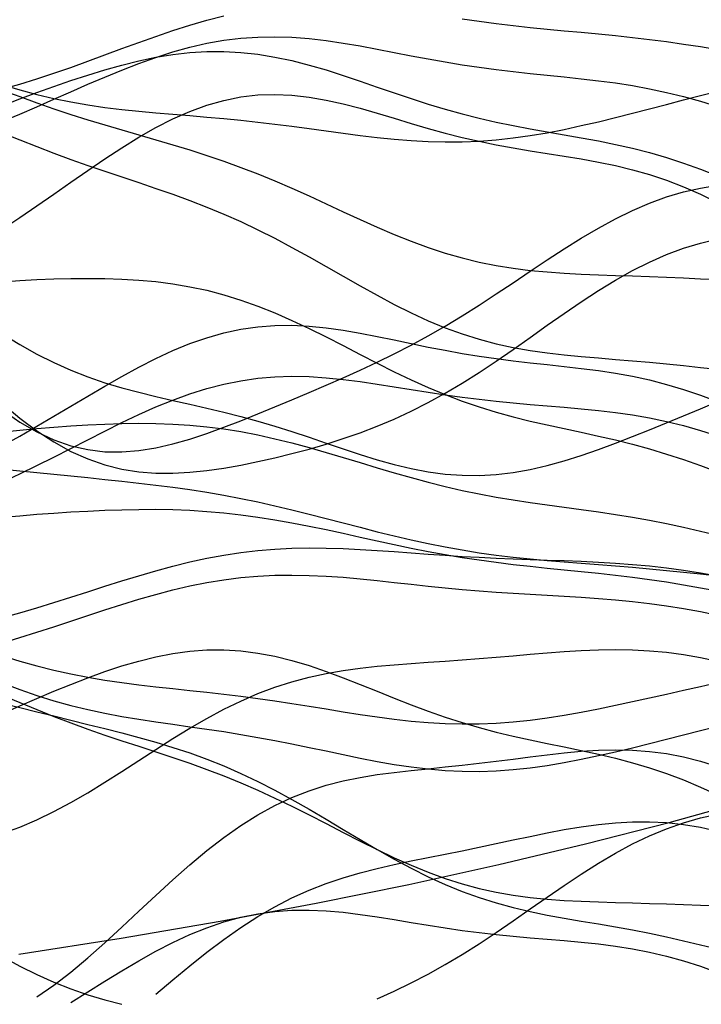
# Model space of a CAD drawing. Extents: x -15.9 to 15.9, y -4.2 to 4.2.
# Tile 11 of 13: x 8.9 to 11.8, y -3.9 to 0.4. Entities that reach past the tile are written whole.
import ezdxf

# ---------------------------------------------------------------- set-up
doc = ezdxf.new("R2010")
doc.units = 0

msp = doc.modelspace()

# ---------------------------------------------------------------- linework, layer by layer
at = {"layer": 'CNC'}
for points in [[(8.77745, 0.11872), (8.85215, 0.13963), (8.92685, 0.16242), (9.00155, 0.18689), (9.07625, 0.21274), (9.15095, 0.23963), (9.22566, 0.26715), (9.30036, 0.29484), (9.37506, 0.32223), (9.44976, 0.34883), (9.52446, 0.37417), (9.59916, 0.39782), (9.67387, 0.41941), (9.74857, 0.43864)], [(10.79439, 0.42626), (10.86909, 0.41513), (10.94379, 0.40517), (11.0185, 0.39625), (11.0932, 0.3882), (11.1679, 0.38079), (11.2426, 0.37376), (11.3173, 0.36684), (11.392, 0.35975), (11.46671, 0.35226), (11.54141, 0.34415), (11.61611, 0.33528), (11.69081, 0.32556), (11.76551, 0.31499), (11.84021, 0.30364), (11.91492, 0.29168)], [(8.77745, -0.02414), (8.85215, 0.00764), (8.92685, 0.04006), (9.00155, 0.07288), (9.07625, 0.10582), (9.15095, 0.13848), (9.22566, 0.1704), (9.30036, 0.20109), (9.37506, 0.23003), (9.44976, 0.25667), (9.52446, 0.28054), (9.59916, 0.30117), (9.67387, 0.31821), (9.74857, 0.3314), (9.82327, 0.34058), (9.89797, 0.34575), (9.97267, 0.34701), (10.04737, 0.34459), (10.12208, 0.33886), (10.19678, 0.33027), (10.27148, 0.31934), (10.34618, 0.30666), (10.42088, 0.2928), (10.49558, 0.27835), (10.57029, 0.26385), (10.64499, 0.24976), (10.71969, 0.23644), (10.79439, 0.22415), (10.86909, 0.21303), (10.94379, 0.20307), (11.0185, 0.19416), (11.0932, 0.18606), (11.1679, 0.17844), (11.2426, 0.17091), (11.3173, 0.16302), (11.392, 0.15429), (11.46671, 0.14429), (11.54141, 0.13261), (11.61611, 0.11892), (11.69081, 0.10297), (11.76551, 0.08462), (11.84021, 0.06387), (11.91492, 0.04082)], [(8.77745, 0.04574), (8.85215, 0.07405), (8.92685, 0.10167), (9.00155, 0.12851), (9.07625, 0.15437), (9.15095, 0.17899), (9.22566, 0.20201), (9.30036, 0.22301), (9.37506, 0.24154), (9.44976, 0.25715), (9.52446, 0.2694), (9.59916, 0.27791), (9.67387, 0.28239), (9.74857, 0.28264), (9.82327, 0.27861), (9.89797, 0.27035), (9.97267, 0.25807), (10.04737, 0.24213), (10.12208, 0.22297), (10.19678, 0.20117), (10.27148, 0.17737), (10.34618, 0.15225), (10.42088, 0.12649), (10.49558, 0.10076), (10.57029, 0.07565), (10.64499, 0.05168), (10.71969, 0.02923), (10.79439, 0.00854), (10.86909, -0.01028), (10.94379, -0.02728), (11.0185, -0.04267), (11.0932, -0.05678), (11.1679, -0.07003), (11.2426, -0.08294), (11.3173, -0.09607), (11.392, -0.10999), (11.46671, -0.12522), (11.54141, -0.14225), (11.61611, -0.16145), (11.69081, -0.18306), (11.76551, -0.2072), (11.84021, -0.23383), (11.91492, -0.26275)], [(8.77745, 0.13562), (8.85215, 0.11343), (8.92685, 0.09352), (9.00155, 0.07599), (9.07625, 0.06081), (9.15095, 0.04788), (9.22566, 0.03697), (9.30036, 0.0278), (9.37506, 0.02), (9.44976, 0.01319), (9.52446, 0.00696), (9.59916, 0.00093), (9.67387, -0.00524), (9.74857, -0.01186), (9.82327, -0.01911), (9.89797, -0.02713), (9.97267, -0.03593), (10.04737, -0.04543), (10.12208, -0.05546), (10.19678, -0.06575), (10.27148, -0.076), (10.34618, -0.08581), (10.42088, -0.09479), (10.49558, -0.10253), (10.57029, -0.10866), (10.64499, -0.11282), (10.71969, -0.11475), (10.79439, -0.11422), (10.86909, -0.11114), (10.94379, -0.10547), (11.0185, -0.09726), (11.0932, -0.08668), (11.1679, -0.07394), (11.2426, -0.05931), (11.3173, -0.04311), (11.392, -0.02567), (11.46671, -0.00732), (11.54141, 0.01164), (11.61611, 0.03094), (11.69081, 0.05038), (11.76551, 0.06981), (11.84021, 0.08916), (11.91492, 0.10842)], [(8.77745, 0.11187), (8.85215, 0.0844), (8.92685, 0.05745), (9.00155, 0.0314), (9.07625, 0.00646), (9.15095, -0.01734), (9.22566, -0.0401), (9.30036, -0.06206), (9.37506, -0.08358), (9.44976, -0.10505), (9.52446, -0.12692), (9.59916, -0.14962), (9.67387, -0.17354), (9.74857, -0.19899), (9.82327, -0.22617), (9.89797, -0.25516), (9.97267, -0.28591), (10.04737, -0.31822), (10.12208, -0.35178), (10.19678, -0.38613), (10.27148, -0.42077), (10.34618, -0.45511), (10.42088, -0.48854), (10.49558, -0.52048), (10.57029, -0.55037), (10.64499, -0.57775), (10.71969, -0.60225), (10.79439, -0.62365), (10.86909, -0.64185), (10.94379, -0.65689), (11.0185, -0.66896), (11.0932, -0.67834), (11.1679, -0.68544), (11.2426, -0.6907), (11.3173, -0.69461), (11.392, -0.69766), (11.46671, -0.70027), (11.54141, -0.70279), (11.61611, -0.70548), (11.69081, -0.70843), (11.76551, -0.71161), (11.84021, -0.71483), (11.91492, -0.71773)], [(8.77745, -0.49677), (8.85215, -0.44665), (8.92685, -0.39547), (9.00155, -0.34357), (9.07625, -0.29145), (9.15095, -0.23972), (9.22566, -0.1891), (9.30036, -0.14037), (9.37506, -0.09438), (9.44976, -0.05196), (9.52446, -0.0139), (9.59916, 0.0191), (9.67387, 0.04646), (9.74857, 0.06776), (9.82327, 0.08277), (9.89797, 0.09145), (9.97267, 0.09397), (10.04737, 0.09071), (10.12208, 0.08221), (10.19678, 0.06919), (10.27148, 0.05247), (10.34618, 0.03297), (10.42088, 0.01159), (10.49558, -0.01073), (10.57029, -0.03317), (10.64499, -0.05499), (10.71969, -0.07562), (10.79439, -0.09465), (10.86909, -0.11187), (10.94379, -0.12727), (11.0185, -0.14105), (11.0932, -0.15356), (11.1679, -0.16532), (11.2426, -0.17696), (11.3173, -0.18919), (11.392, -0.20272), (11.46671, -0.21826), (11.54141, -0.23645), (11.61611, -0.25782), (11.69081, -0.28273), (11.76551, -0.31142), (11.84021, -0.3439), (11.91492, -0.38)], [(8.77745, -0.07646), (8.85215, -0.10593), (8.92685, -0.13513), (9.00155, -0.16364), (9.07625, -0.19119), (9.15095, -0.21774), (9.22566, -0.2434), (9.30036, -0.26845), (9.37506, -0.29329), (9.44976, -0.31839), (9.52446, -0.34426), (9.59916, -0.37139), (9.67387, -0.40022), (9.74857, -0.43111), (9.82327, -0.46427), (9.89797, -0.49978), (9.97267, -0.53753), (10.04737, -0.57729), (10.12208, -0.61864), (10.19678, -0.66103), (10.27148, -0.70384), (10.34618, -0.74634), (10.42088, -0.78781), (10.49558, -0.82752), (10.57029, -0.86482), (10.64499, -0.89915), (10.71969, -0.93008), (10.79439, -0.95735), (10.86909, -0.98086), (10.94379, -1.00066), (11.0185, -1.017), (11.0932, -1.03024), (11.1679, -1.04089), (11.2426, -1.0495), (11.3173, -1.05667), (11.392, -1.06299), (11.46671, -1.069), (11.54141, -1.07513), (11.61611, -1.08167), (11.69081, -1.08874), (11.76551, -1.09631), (11.84021, -1.10411), (11.91492, -1.11172)], [(8.77745, -1.29263), (8.85215, -1.34428), (8.92685, -1.38763), (9.00155, -1.4223), (9.07625, -1.44815), (9.15095, -1.46532), (9.22566, -1.47417), (9.30036, -1.47528), (9.37506, -1.46941), (9.44976, -1.45743), (9.52446, -1.44027), (9.59916, -1.4189), (9.67387, -1.39424), (9.74857, -1.36714), (9.82327, -1.33832), (9.89797, -1.30836), (9.97267, -1.27767), (10.04737, -1.24649), (10.12208, -1.21491), (10.19678, -1.18283), (10.27148, -1.15007), (10.34618, -1.11635), (10.42088, -1.08134), (10.49558, -1.04471), (10.57029, -1.00617), (10.64499, -0.96553), (10.71969, -0.92267), (10.79439, -0.87766), (10.86909, -0.83067), (10.94379, -0.78208), (11.0185, -0.73239), (11.0932, -0.68222), (11.1679, -0.63233), (11.2426, -0.58353), (11.3173, -0.53663), (11.392, -0.49246), (11.46671, -0.45176), (11.54141, -0.41516), (11.61611, -0.38315), (11.69081, -0.35606), (11.76551, -0.33399), (11.84021, -0.31688), (11.91492, -0.30443)], [(8.77745, -1.26349), (8.85215, -1.32662), (8.92685, -1.38287), (9.00155, -1.43169), (9.07625, -1.47277), (9.15095, -1.50607), (9.22566, -1.53177), (9.30036, -1.55025), (9.37506, -1.56207), (9.44976, -1.56788), (9.52446, -1.56846), (9.59916, -1.56455), (9.67387, -1.55692), (9.74857, -1.54623), (9.82327, -1.53308), (9.89797, -1.5179), (9.97267, -1.501), (10.04737, -1.48251), (10.12208, -1.46245), (10.19678, -1.44068), (10.27148, -1.41697), (10.34618, -1.39103), (10.42088, -1.36254), (10.49558, -1.33118), (10.57029, -1.29672), (10.64499, -1.25898), (10.71969, -1.21794), (10.79439, -1.1737), (10.86909, -1.12654), (10.94379, -1.07689), (11.0185, -1.02534), (11.0932, -0.97261), (11.1679, -0.91953), (11.2426, -0.86697), (11.3173, -0.81585), (11.392, -0.76706), (11.46671, -0.7214), (11.54141, -0.67957), (11.61611, -0.64212), (11.69081, -0.6094), (11.76551, -0.58159), (11.84021, -0.55862), (11.91492, -0.54025)], [(8.77745, -0.72815), (8.85215, -0.72268), (8.92685, -0.71861), (9.00155, -0.71574), (9.07625, -0.71401), (9.15095, -0.71346), (9.22566, -0.71426), (9.30036, -0.7167), (9.37506, -0.72111), (9.44976, -0.72787), (9.52446, -0.73738), (9.59916, -0.74997), (9.67387, -0.76592), (9.74857, -0.78542), (9.82327, -0.80853), (9.89797, -0.83515), (9.97267, -0.86508), (10.04737, -0.89794), (10.12208, -0.93323), (10.19678, -0.97036), (10.27148, -1.00865), (10.34618, -1.04736), (10.42088, -1.08576), (10.49558, -1.12317), (10.57029, -1.15897), (10.64499, -1.19263), (10.71969, -1.22378), (10.79439, -1.25219), (10.86909, -1.27782), (10.94379, -1.30077), (11.0185, -1.32132), (11.0932, -1.33988), (11.1679, -1.35696), (11.2426, -1.37317), (11.3173, -1.38914), (11.392, -1.40549), (11.46671, -1.4228), (11.54141, -1.44153), (11.61611, -1.46203), (11.69081, -1.4845), (11.76551, -1.50894), (11.84021, -1.53518), (11.91492, -1.56285)], [(8.77745, -1.44714), (8.85215, -1.40564), (8.92685, -1.36281), (9.00155, -1.31898), (9.07625, -1.27456), (9.15095, -1.2301), (9.22566, -1.18622), (9.30036, -1.1436), (9.37506, -1.10297), (9.44976, -1.06505), (9.52446, -1.03053), (9.59916, -1.00001), (9.67387, -0.97401), (9.74857, -0.95291), (9.82327, -0.93693), (9.89797, -0.92614), (9.97267, -0.92042), (10.04737, -0.91951), (10.12208, -0.92296), (10.19678, -0.93024), (10.27148, -0.94066), (10.34618, -0.95353), (10.42088, -0.96807), (10.49558, -0.98356), (10.57029, -0.99932), (10.64499, -1.01474), (10.71969, -1.02934), (10.79439, -1.0428), (10.86909, -1.05493), (10.94379, -1.0657), (11.0185, -1.07526), (11.0932, -1.08389), (11.1679, -1.09199), (11.2426, -1.10007), (11.3173, -1.10868), (11.392, -1.11839), (11.46671, -1.12978), (11.54141, -1.14337), (11.61611, -1.15956), (11.69081, -1.17868), (11.76551, -1.20091), (11.84021, -1.22626), (11.91492, -1.25464)], [(8.77745, -0.95883), (8.85215, -1.00428), (8.92685, -1.04586), (9.00155, -1.08331), (9.07625, -1.11657), (9.15095, -1.1458), (9.22566, -1.17137), (9.30036, -1.19378), (9.37506, -1.21368), (9.44976, -1.23179), (9.52446, -1.24883), (9.59916, -1.26556), (9.67387, -1.28261), (9.74857, -1.30053), (9.82327, -1.31973), (9.89797, -1.34043), (9.97267, -1.36268), (10.04737, -1.38633), (10.12208, -1.41106), (10.19678, -1.43639), (10.27148, -1.46169), (10.34618, -1.48627), (10.42088, -1.50936), (10.49558, -1.53021), (10.57029, -1.54807), (10.64499, -1.56231), (10.71969, -1.57239), (10.79439, -1.57793), (10.86909, -1.5787), (10.94379, -1.57465), (11.0185, -1.56589), (11.0932, -1.5527), (11.1679, -1.53547), (11.2426, -1.5147), (11.3173, -1.49098), (11.392, -1.46489), (11.46671, -1.43701), (11.54141, -1.40786), (11.61611, -1.37788), (11.69081, -1.34739), (11.76551, -1.31656), (11.84021, -1.28546), (11.91492, -1.25397)], [(8.77745, -1.60658), (8.85215, -1.57156), (8.92685, -1.53522), (9.00155, -1.49783), (9.07625, -1.45978), (9.15095, -1.42153), (9.22566, -1.38362), (9.30036, -1.34664), (9.37506, -1.31121), (9.44976, -1.27797), (9.52446, -1.2475), (9.59916, -1.22035), (9.67387, -1.19695), (9.74857, -1.17764), (9.82327, -1.16263), (9.89797, -1.15198), (9.97267, -1.14563), (10.04737, -1.14333), (10.12208, -1.14476), (10.19678, -1.14945), (10.27148, -1.15684), (10.34618, -1.16635), (10.42088, -1.17734), (10.49558, -1.1892), (10.57029, -1.20134), (10.64499, -1.21328), (10.71969, -1.22459), (10.79439, -1.23501), (10.86909, -1.24436), (10.94379, -1.25263), (11.0185, -1.25993), (11.0932, -1.26649), (11.1679, -1.27264), (11.2426, -1.2788), (11.3173, -1.28544), (11.392, -1.29302), (11.46671, -1.30204), (11.54141, -1.31291), (11.61611, -1.32599), (11.69081, -1.34154), (11.76551, -1.35972), (11.84021, -1.38056), (11.91492, -1.40395)], [(8.77745, -1.38759), (8.85215, -1.37968), (8.92685, -1.37266), (9.00155, -1.36644), (9.07625, -1.36104), (9.15095, -1.3565), (9.22566, -1.35297), (9.30036, -1.35063), (9.37506, -1.34972), (9.44976, -1.35047), (9.52446, -1.35313), (9.59916, -1.35791), (9.67387, -1.36498), (9.74857, -1.37445), (9.82327, -1.38634), (9.89797, -1.40061), (9.97267, -1.41709), (10.04737, -1.43555), (10.12208, -1.45569), (10.19678, -1.47711), (10.27148, -1.49939), (10.34618, -1.52207), (10.42088, -1.54471), (10.49558, -1.56686), (10.57029, -1.58813), (10.64499, -1.6082), (10.71969, -1.62684), (10.79439, -1.6439), (10.86909, -1.65934), (10.94379, -1.67323), (11.0185, -1.68573), (11.0932, -1.69711), (11.1679, -1.70766), (11.2426, -1.71778), (11.3173, -1.72784), (11.392, -1.73824), (11.46671, -1.74934), (11.54141, -1.76143), (11.61611, -1.77476), (11.69081, -1.78944), (11.76551, -1.8055), (11.84021, -1.82286), (11.91492, -1.8413)], [(8.77745, -1.55107), (8.85215, -1.55806), (8.92685, -1.56538), (9.00155, -1.57287), (9.07625, -1.58042), (9.15095, -1.58803), (9.22566, -1.59573), (9.30036, -1.60365), (9.37506, -1.61194), (9.44976, -1.62078), (9.52446, -1.63038), (9.59916, -1.64093), (9.67387, -1.65258), (9.74857, -1.66545), (9.82327, -1.67961), (9.89797, -1.69506), (9.97267, -1.71171), (10.04737, -1.72944), (10.12208, -1.74803), (10.19678, -1.76722), (10.27148, -1.78672), (10.34618, -1.80619), (10.42088, -1.8253), (10.49558, -1.84373), (10.57029, -1.86119), (10.64499, -1.87744), (10.71969, -1.8923), (10.79439, -1.90566), (10.86909, -1.91749), (10.94379, -1.92783), (11.0185, -1.93681), (11.0932, -1.94462), (11.1679, -1.95148), (11.2426, -1.95767), (11.3173, -1.96347), (11.392, -1.96917), (11.46671, -1.975), (11.54141, -1.98117), (11.61611, -1.98784), (11.69081, -1.99505), (11.76551, -2.00278), (11.84021, -2.01094), (11.91492, -2.01931)], [(8.77745, -1.76193), (8.85215, -1.75521), (8.92685, -1.74914), (9.00155, -1.74368), (9.07625, -1.73883), (9.15095, -1.73464), (9.22566, -1.73122), (9.30036, -1.72872), (9.37506, -1.7273), (9.44976, -1.72716), (9.52446, -1.72847), (9.59916, -1.73139), (9.67387, -1.73605), (9.74857, -1.74253), (9.82327, -1.75085), (9.89797, -1.76096), (9.97267, -1.77275), (10.04737, -1.78604), (10.12208, -1.80061), (10.19678, -1.81617), (10.27148, -1.83239), (10.34618, -1.84894), (10.42088, -1.86548), (10.49558, -1.88169), (10.57029, -1.89728), (10.64499, -1.912), (10.71969, -1.92567), (10.79439, -1.9382), (10.86909, -1.94955), (10.94379, -1.95977), (11.0185, -1.96898), (11.0932, -1.97737), (11.1679, -1.98517), (11.2426, -1.99266), (11.3173, -2.00012), (11.392, -2.00786), (11.46671, -2.01613), (11.54141, -2.02516), (11.61611, -2.03512), (11.69081, -2.04612), (11.76551, -2.05817), (11.84021, -2.07121), (11.91492, -2.0851)], [(8.77745, -2.20174), (8.85215, -2.18102), (8.92685, -2.15919), (9.00155, -2.13642), (9.07625, -2.11295), (9.15095, -2.08909), (9.22566, -2.06517), (9.30036, -2.04158), (9.37506, -2.01871), (9.44976, -1.99697), (9.52446, -1.97674), (9.59916, -1.95836), (9.67387, -1.94212), (9.74857, -1.92826), (9.82327, -1.91692), (9.89797, -1.90817), (9.97267, -1.90199), (10.04737, -1.89825), (10.12208, -1.89678), (10.19678, -1.89732), (10.27148, -1.89955), (10.34618, -1.90313), (10.42088, -1.90768), (10.49558, -1.91285), (10.57029, -1.9183), (10.64499, -1.92372), (10.71969, -1.92888), (10.79439, -1.9336), (10.86909, -1.93778), (10.94379, -1.9414), (11.0185, -1.94451), (11.0932, -1.94726), (11.1679, -1.94982), (11.2426, -1.95244), (11.3173, -1.95538), (11.392, -1.95893), (11.46671, -1.96335), (11.54141, -1.96891), (11.61611, -1.97581), (11.69081, -1.9842), (11.76551, -1.99418), (11.84021, -2.00577), (11.91492, -2.01891)], [(8.77745, -2.31311), (8.85215, -2.29027), (8.92685, -2.26662), (9.00155, -2.24235), (9.07625, -2.21768), (9.15095, -2.19293), (9.22566, -2.16844), (9.30036, -2.14459), (9.37506, -2.12178), (9.44976, -2.10043), (9.52446, -2.08091), (9.59916, -2.06357), (9.67387, -2.04869), (9.74857, -2.03649), (9.82327, -2.0271), (9.89797, -2.02056), (9.97267, -2.01681), (10.04737, -2.01571), (10.12208, -2.01703), (10.19678, -2.02046), (10.27148, -2.02565), (10.34618, -2.0322), (10.42088, -2.0397), (10.49558, -2.04774), (10.57029, -2.05596), (10.64499, -2.06402), (10.71969, -2.07166), (10.79439, -2.0787), (10.86909, -2.08503), (10.94379, -2.09063), (11.0185, -2.09559), (11.0932, -2.10006), (11.1679, -2.10425), (11.2426, -2.10844), (11.3173, -2.11292), (11.392, -2.11803), (11.46671, -2.12406), (11.54141, -2.13131), (11.61611, -2.13999), (11.69081, -2.15028), (11.76551, -2.16228), (11.84021, -2.17601), (11.91492, -2.1914)], [(8.77745, -3.1487), (8.85215, -3.12185), (8.92685, -3.09027), (9.00155, -3.05429), (9.07625, -3.01438), (9.15095, -2.97116), (9.22566, -2.92536), (9.30036, -2.87782), (9.37506, -2.8294), (9.44976, -2.78103), (9.52446, -2.7336), (9.59916, -2.68795), (9.67387, -2.64483), (9.74857, -2.60487), (9.82327, -2.56858), (9.89797, -2.53628), (9.97267, -2.50812), (10.04737, -2.48411), (10.12208, -2.46406), (10.19678, -2.44768), (10.27148, -2.43452), (10.34618, -2.42408), (10.42088, -2.4158), (10.49558, -2.40909), (10.57029, -2.4034), (10.64499, -2.39823), (10.71969, -2.39317), (10.79439, -2.38792), (10.86909, -2.38229), (10.94379, -2.37625), (11.0185, -2.36988), (11.0932, -2.36339), (11.1679, -2.3571), (11.2426, -2.35141), (11.3173, -2.34675), (11.392, -2.34361), (11.46671, -2.34244), (11.54141, -2.34367), (11.61611, -2.34762), (11.69081, -2.35456), (11.76551, -2.36463), (11.84021, -2.37783), (11.91492, -2.39407)], [(8.77745, -2.62327), (8.85215, -2.59002), (8.92685, -2.55758), (9.00155, -2.52605), (9.07625, -2.49564), (9.15095, -2.46668), (9.22566, -2.4396), (9.30036, -2.41487), (9.37506, -2.39303), (9.44976, -2.3746), (9.52446, -2.36011), (9.59916, -2.34999), (9.67387, -2.34459), (9.74857, -2.34414), (9.82327, -2.34872), (9.89797, -2.35824), (9.97267, -2.37246), (10.04737, -2.39098), (10.12208, -2.41326), (10.19678, -2.43864), (10.27148, -2.46638), (10.34618, -2.49566), (10.42088, -2.5257), (10.49558, -2.55571), (10.57029, -2.585), (10.64499, -2.61297), (10.71969, -2.63917), (10.79439, -2.6633), (10.86909, -2.68526), (10.94379, -2.7051), (11.0185, -2.72306), (11.0932, -2.73951), (11.1679, -2.75497), (11.2426, -2.77004), (11.3173, -2.78537), (11.392, -2.80161), (11.46671, -2.81941), (11.54141, -2.8393), (11.61611, -2.86173), (11.69081, -2.88699), (11.76551, -2.91521), (11.84021, -2.94634), (11.91492, -2.98015)], [(8.77745, -2.37064), (8.85215, -2.39367), (8.92685, -2.41463), (9.00155, -2.4334), (9.07625, -2.44996), (9.15095, -2.4644), (9.22566, -2.47691), (9.30036, -2.48777), (9.37506, -2.49732), (9.44976, -2.50592), (9.52446, -2.51397), (9.59916, -2.52183), (9.67387, -2.52986), (9.74857, -2.53832), (9.82327, -2.54743), (9.89797, -2.55731), (9.97267, -2.56797), (10.04737, -2.57934), (10.12208, -2.59126), (10.19678, -2.60348), (10.27148, -2.61567), (10.34618, -2.62747), (10.42088, -2.6385), (10.49558, -2.64835), (10.57029, -2.65666), (10.64499, -2.66308), (10.71969, -2.66734), (10.79439, -2.66925), (10.86909, -2.66869), (10.94379, -2.66562), (11.0185, -2.66011), (11.0932, -2.6523), (11.1679, -2.64239), (11.2426, -2.63065), (11.3173, -2.61737), (11.392, -2.60286), (11.46671, -2.58743), (11.54141, -2.57136), (11.61611, -2.55487), (11.69081, -2.53815), (11.76551, -2.52129), (11.84021, -2.50434), (11.91492, -2.48727)], [(8.77745, -2.49048), (8.85215, -2.51864), (8.92685, -2.54442), (9.00155, -2.56765), (9.07625, -2.58831), (9.15095, -2.60649), (9.22566, -2.6224), (9.30036, -2.63638), (9.37506, -2.6488), (9.44976, -2.66012), (9.52446, -2.67079), (9.59916, -2.68125), (9.67387, -2.69193), (9.74857, -2.70314), (9.82327, -2.71515), (9.89797, -2.72809), (9.97267, -2.74198), (10.04737, -2.75675), (10.12208, -2.77218), (10.19678, -2.78798), (10.27148, -2.80378), (10.34618, -2.81912), (10.42088, -2.83355), (10.49558, -2.84659), (10.57029, -2.8578), (10.64499, -2.86676), (10.71969, -2.87316), (10.79439, -2.87675), (10.86909, -2.8774), (10.94379, -2.87507), (11.0185, -2.86983), (11.0932, -2.86185), (11.1679, -2.85139), (11.2426, -2.83874), (11.3173, -2.82427), (11.392, -2.80833), (11.46671, -2.79129), (11.54141, -2.77346), (11.61611, -2.75512), (11.69081, -2.73646), (11.76551, -2.71758), (11.84021, -2.69853), (11.91492, -2.67923)], [(8.77745, -2.54389), (8.85215, -2.57555), (8.92685, -2.60653), (9.00155, -2.63641), (9.07625, -2.66496), (9.15095, -2.69214), (9.22566, -2.71807), (9.30036, -2.74303), (9.37506, -2.7674), (9.44976, -2.79166), (9.52446, -2.81631), (9.59916, -2.84183), (9.67387, -2.86868), (9.74857, -2.89719), (9.82327, -2.92762), (9.89797, -2.96005), (9.97267, -2.99442), (10.04737, -3.03053), (10.12208, -3.06801), (10.19678, -3.10638), (10.27148, -3.14506), (10.34618, -3.18338), (10.42088, -3.22067), (10.49558, -3.25627), (10.57029, -3.28956), (10.64499, -3.32001), (10.71969, -3.34721), (10.79439, -3.37091), (10.86909, -3.39098), (10.94379, -3.40749), (11.0185, -3.42061), (11.0932, -3.43069), (11.1679, -3.43816), (11.2426, -3.44353), (11.3173, -3.44734), (11.392, -3.45014), (11.46671, -3.45239), (11.54141, -3.4545), (11.61611, -3.45674), (11.69081, -3.45923), (11.76551, -3.46194), (11.84021, -3.46464), (11.91492, -3.46695)], [(8.77745, -2.58011), (8.85215, -2.59758), (8.92685, -2.61572), (9.00155, -2.63415), (9.07625, -2.65263), (9.15095, -2.67112), (9.22566, -2.68975), (9.30036, -2.70875), (9.37506, -2.72851), (9.44976, -2.74945), (9.52446, -2.77203), (9.59916, -2.79669), (9.67387, -2.8238), (9.74857, -2.85364), (9.82327, -2.88638), (9.89797, -2.92199), (9.97267, -2.96033), (10.04737, -3.00109), (10.12208, -3.04378), (10.19678, -3.08782), (10.27148, -3.13252), (10.34618, -3.17713), (10.42088, -3.2209), (10.49558, -3.26308), (10.57029, -3.30301), (10.64499, -3.34014), (10.71969, -3.37406), (10.79439, -3.4045), (10.86909, -3.43141), (10.94379, -3.45489), (11.0185, -3.4752), (11.0932, -3.49277), (11.1679, -3.50814), (11.2426, -3.52192), (11.3173, -3.53476), (11.392, -3.5473), (11.46671, -3.56009), (11.54141, -3.57361), (11.61611, -3.58819), (11.69081, -3.60395), (11.76551, -3.62085), (11.84021, -3.63864), (11.91492, -3.65686)], [(8.92685, -3.86769), (9.00155, -3.81597), (9.07625, -3.75853), (9.15095, -3.69627), (9.22566, -3.63024), (9.30036, -3.56163), (9.37506, -3.49174), (9.44976, -3.42186), (9.52446, -3.3533), (9.59916, -3.28727), (9.67387, -3.22487), (9.74857, -3.16701), (9.82327, -3.11442), (9.89797, -3.06756), (9.97267, -3.02667), (10.04737, -2.99175), (10.12208, -2.96254), (10.19678, -2.93861), (10.27148, -2.91934), (10.34618, -2.904), (10.42088, -2.89175), (10.49558, -2.88179), (10.57029, -2.87329), (10.64499, -2.86556), (10.71969, -2.85799), (10.79439, -2.85014), (10.86909, -2.84177), (10.94379, -2.8328), (11.0185, -2.82337), (11.0932, -2.81378), (11.1679, -2.80448), (11.2426, -2.79605), (11.3173, -2.78913), (11.392, -2.7844), (11.46671, -2.78253), (11.54141, -2.78412), (11.61611, -2.78966), (11.69081, -2.79952), (11.76551, -2.8139), (11.84021, -2.83281), (11.91492, -2.85611)], [(8.84882, -3.6794), (9.29692, -3.60908), (9.73169, -3.53458), (10.15305, -3.45597), (10.56091, -3.37333), (10.95514, -3.28672), (11.33561, -3.19622), (11.70217, -3.10191), (12.05465, -3.00385)], [(10.42088, -3.87513), (10.49558, -3.84204), (10.57029, -3.8062), (10.64499, -3.76744), (10.71969, -3.72572), (10.79439, -3.68113), (10.86909, -3.63392), (10.94379, -3.58451), (11.0185, -3.53345), (11.0932, -3.48144), (11.1679, -3.42928), (11.2426, -3.37783), (11.3173, -3.32797), (11.392, -3.28056), (11.46671, -3.23638), (11.54141, -3.19611), (11.61611, -3.16027), (11.69081, -3.12922), (11.76551, -3.10309), (11.84021, -3.08183), (11.91492, -3.06517)], [(9.44976, -3.85584), (9.52446, -3.79287), (9.59916, -3.73106), (9.67387, -3.67151), (9.74857, -3.61514), (9.82327, -3.56268), (9.89797, -3.51469), (9.97267, -3.47146), (10.04737, -3.43309), (10.12208, -3.39945), (10.19678, -3.37023), (10.27148, -3.34495), (10.34618, -3.32302), (10.42088, -3.30378), (10.49558, -3.28654), (10.57029, -3.27064), (10.64499, -3.25547), (10.71969, -3.24053), (10.79439, -3.22549), (10.86909, -3.21014), (10.94379, -3.19445), (11.0185, -3.17856), (11.0932, -3.16277), (11.1679, -3.1475), (11.2426, -3.13328), (11.3173, -3.1207), (11.392, -3.11037), (11.46671, -3.10289), (11.54141, -3.09878), (11.61611, -3.09848), (11.69081, -3.1023), (11.76551, -3.1104), (11.84021, -3.12276), (11.91492, -3.13922)], [(9.07625, -3.89175), (9.15095, -3.84506), (9.22566, -3.79851), (9.30036, -3.75283), (9.37506, -3.70879), (9.44976, -3.66716), (9.52446, -3.62867), (9.59916, -3.594), (9.67387, -3.5637), (9.74857, -3.5382), (9.82327, -3.51777), (9.89797, -3.50252), (9.97267, -3.49238), (10.04737, -3.4871), (10.12208, -3.48631), (10.19678, -3.48945), (10.27148, -3.49591), (10.34618, -3.50497), (10.42088, -3.51589), (10.49558, -3.52796), (10.57029, -3.54048), (10.64499, -3.55287), (10.71969, -3.56463), (10.79439, -3.57543), (10.86909, -3.58506), (10.94379, -3.59351), (11.0185, -3.60088), (11.0932, -3.60744), (11.1679, -3.61359), (11.2426, -3.6198), (11.3173, -3.62661), (11.392, -3.6346), (11.46671, -3.64431), (11.54141, -3.65626), (11.61611, -3.67085), (11.69081, -3.6884), (11.76551, -3.7091), (11.84021, -3.73298), (11.91492, -3.75992)], [(8.77745, -3.69149), (8.85215, -3.73231), (8.92685, -3.76951), (9.00155, -3.80286), (9.07625, -3.83232), (9.15095, -3.85807), (9.22566, -3.88043), (9.30036, -3.89987)]]:
    msp.add_lwpolyline(points, dxfattribs=at)

doc.saveas('drawing.dxf')
